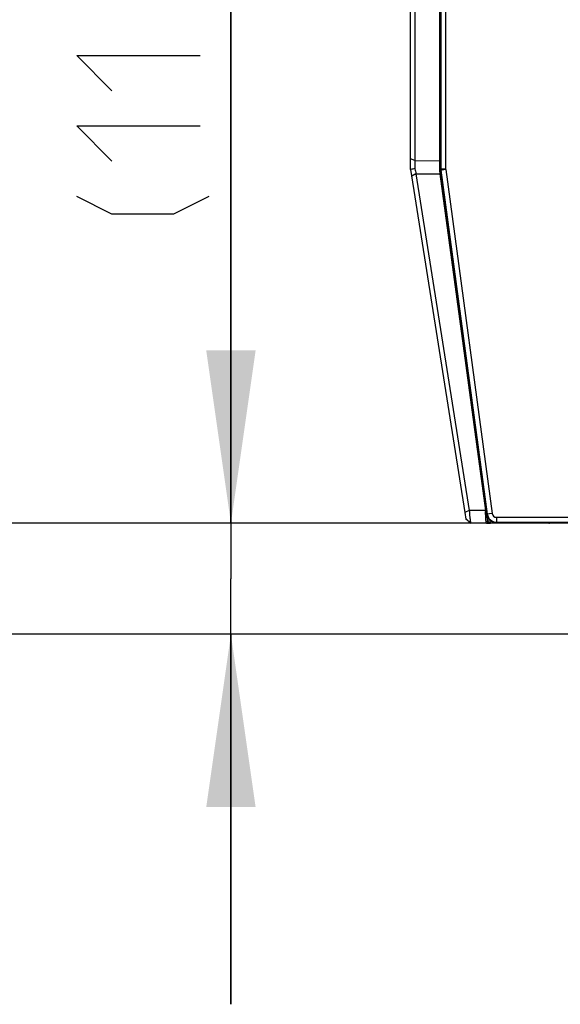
# Model space of a CAD drawing. Header units: millimetres. Extents: x 0 to 420, y 0 to 297.
# Tile 5 of 136: x 69 to 80, y 167 to 187. Entities that reach past the tile are written whole.
import ezdxf

# ---------------------------------------------------------------- set-up
doc = ezdxf.new("R2010")
doc.units = ezdxf.units.MM
doc.header["$LTSCALE"] = 23.1
doc.layers.get('0').update_dxf_attribs({"linetype": 'CONTINUOUS'})
doc.layers.add('DIM_PILOTEES', color=7, linetype='CONTINUOUS')
doc.styles.get("Standard").update_dxf_attribs({"font": 'txt', "width": 0.7})
doc.dimstyles.new('DIMSTYLE_1', dxfattribs={"dimtxt": 2.5, "dimasz": 3.5, "dimexe": 2, "dimexo": 0, "dimtad": 1, "dimlfac": 5, "dimdsep": 46, "dimtxsty": 'Standard', "dimblk": '_FILLED', "dimblk1": '_FILLED', "dimblk2": '_FILLED', "dimcen": 0.09, "dimazin": 2, "dimtp": 0.5, "dimtm": 0.5, "dimtfac": 1, "dimtofl": 0, "dimtmove": 0, "dimatfit": 3, "dimldrblk": '_FILLED', "dimfxl": 0, "dimtolj": 1, "dimarcsym": 0})
doc.dimstyles.new('DIMSTYLE_2', dxfattribs={"dimtxt": 2.5, "dimasz": 3.5, "dimexe": 2, "dimexo": 0, "dimtad": 1, "dimdec": 0, "dimlfac": 5, "dimdsep": 46, "dimtxsty": 'Standard', "dimblk": '_FILLED', "dimblk1": '_FILLED', "dimblk2": '_FILLED', "dimcen": 0.09, "dimazin": 2, "dimtp": 0.5, "dimtm": 0.5, "dimtfac": 1, "dimtdec": 0, "dimtofl": 0, "dimtmove": 0, "dimatfit": 3, "dimldrblk": '_FILLED', "dimfxl": 0, "dimtolj": 1, "dimarcsym": 0})
doc.dimstyles.new('DIMSTYLE_4', dxfattribs={"dimtxt": 2.5, "dimasz": 3.5, "dimexe": 2, "dimexo": 0, "dimtad": 1, "dimdec": 1, "dimlfac": 5, "dimdsep": 46, "dimtxsty": 'Standard', "dimblk": '_FILLED', "dimblk1": '_FILLED', "dimblk2": '_FILLED', "dimcen": 0.09, "dimazin": 2, "dimtp": 0.2, "dimtm": 0.2, "dimtfac": 1, "dimtdec": 1, "dimtofl": 0, "dimtmove": 0, "dimatfit": 3, "dimldrblk": '_FILLED', "dimfxl": 0, "dimtolj": 1, "dimarcsym": 0})
doc.dimstyles.new('DIMSTYLE_5', dxfattribs={"dimtxt": 2.5, "dimasz": 3.5, "dimexe": 2, "dimexo": 0, "dimtad": 1, "dimdec": 1, "dimlfac": 5, "dimdsep": 46, "dimtxsty": 'Standard', "dimblk": '_FILLED', "dimblk1": '_FILLED', "dimblk2": '_FILLED', "dimcen": 0.09, "dimazin": 2, "dimtp": 0.5, "dimtm": 0.5, "dimtfac": 1, "dimtdec": 1, "dimtofl": 0, "dimtmove": 0, "dimatfit": 3, "dimldrblk": '_FILLED', "dimfxl": 0, "dimtolj": 1, "dimarcsym": 0})

# ---------------------------------------------------------------- blocks, each defined once
blk = doc.blocks.new('_FILLED')
at = {"color": 0, "linetype": 'ByBlock'}
blk.add_solid([(0, 0), (-1, 0.1429), (-1, -0.1429)], dxfattribs=at)
blk = doc.blocks.new('*D7')
at = {"layer": 'DIM_PILOTEES', "color": 2, "linetype": 'Continuous'}
for p, q in [((73.062, 177.091), (73.062, 191.57)), ((73.062, 191.57), (73.062, 175.966)), ((77.925, 177.091), (71.062, 177.091)), ((73.061, 167.34), (73.062, 175.966)), ((82.764, 174.84), (71.062, 174.84)), ((73.062, 174.84), (73.061, 167.34))]:
    blk.add_line(p, q, dxfattribs=at)
at = {"layer": 'DIM_PILOTEES', "color": 2, "linetype": 'Continuous', "xscale": 3.5, "yscale": 3.5, "zscale": 3.5}
for p, rotation in [((73.062, 177.091), 269.9992714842), ((73.062, 174.84), 89.9983162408)]:
    blk.add_blockref('_FILLED', p, dxfattribs=dict(at, rotation=rotation))
at = {"layer": 'DIM_PILOTEES', "color": 2, "linetype": 'Continuous', "insert": (69.937, 183.356), "char_height": 2.5, "width": 12.32143, "attachment_point": 1, "rotation": 90, "line_spacing_factor": 0.9}
blk.add_mtext('{\\ftxt;\\W0.0001;\\H0.0001;\\~}{\\ftxt;\\W0.4285714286;\\H2.5; }{\\ftxt;\\W0.0001;\\H0.0001;\\~}{\\ftxt;\\W0.0001;\\H0.0001;\\~}{\\ftxt;\\W2.4285714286;\\H2.5; }{\\ftxt;\\W0.0001;\\H0.0001;\\~}{\\ftxt;\\W0.0001;\\H0.0001;\\~}{\\ftxt;\\W0.4285714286;\\H2.5; }{\\ftxt;\\W0.0001;\\H0.0001;\\~}', dxfattribs=at)
blk = doc.blocks.new('*D8')
at = {"layer": 'DIM_PILOTEES', "color": 2, "linetype": 'Continuous'}
for p, q in [((76.804, 241.294), (65.033, 241.294)), ((67.033, 241.294), (67.032, 209.193)), ((67.031, 177.092), (67.032, 209.193)), ((77.925, 177.091), (65.031, 177.092))]:
    blk.add_line(p, q, dxfattribs=at)
at = {"layer": 'DIM_PILOTEES', "color": 2, "linetype": 'Continuous', "xscale": 3.5, "yscale": 3.5, "zscale": 3.5}
for p, rotation in [((67.033, 241.294), 89.9983162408), ((67.031, 177.092), 269.9983162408)]:
    blk.add_blockref('_FILLED', p, dxfattribs=dict(at, rotation=rotation))
at = {"layer": 'DIM_PILOTEES', "color": 2, "linetype": 'Continuous', "insert": (63.907, 209.193), "char_height": 2.5, "width": 7.76786, "attachment_point": 2, "rotation": 90, "line_spacing_factor": 0.9}
blk.add_mtext('{\\ftxt;\\W0.0001;\\H0.0001;\\~}{\\ftxt;\\W2.0714285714;\\H2.5; }{\\ftxt;\\W0.0001;\\H0.0001;\\~}', dxfattribs=at)
blk = doc.blocks.new('*D9')
at = {"layer": 'DIM_PILOTEES', "color": 2, "linetype": 'Continuous'}
for p, q in [((80.053, 245.54), (59.668, 245.541)), ((61.668, 245.541), (61.667, 211.316)), ((61.666, 177.092), (61.667, 211.316)), ((77.925, 177.091), (59.666, 177.092))]:
    blk.add_line(p, q, dxfattribs=at)
at = {"layer": 'DIM_PILOTEES', "color": 2, "linetype": 'Continuous', "xscale": 3.5, "yscale": 3.5, "zscale": 3.5}
for p, rotation in [((61.668, 245.541), 89.9983162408), ((61.666, 177.092), 269.9983162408)]:
    blk.add_blockref('_FILLED', p, dxfattribs=dict(at, rotation=rotation))
at = {"layer": 'DIM_PILOTEES', "color": 2, "linetype": 'Continuous', "insert": (58.542, 211.316), "char_height": 2.5, "width": 13.66071, "attachment_point": 2, "rotation": 90, "line_spacing_factor": 0.9}
blk.add_mtext('{\\ftxt;\\W0.0001;\\H0.0001;\\~}{\\ftxt;\\W3.6428571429;\\H2.5; }{\\ftxt;\\W0.0001;\\H0.0001;\\~}', dxfattribs=at)
blk = doc.blocks.new('*D10')
at = {"layer": 'DIM_PILOTEES', "color": 2, "linetype": 'Continuous'}
for p, q in [((80.053, 245.54), (54.39, 245.54)), ((56.39, 245.54), (56.39, 210.19)), ((56.39, 174.84), (56.39, 210.19)), ((82.198, 174.84), (54.39, 174.84))]:
    blk.add_line(p, q, dxfattribs=at)
at = {"layer": 'DIM_PILOTEES', "color": 2, "linetype": 'Continuous', "xscale": 3.5, "yscale": 3.5, "zscale": 3.5}
for p, rotation in [((56.39, 245.54), 90), ((56.39, 174.84), 270)]:
    blk.add_blockref('_FILLED', p, dxfattribs=dict(at, rotation=rotation))
at = {"layer": 'DIM_PILOTEES', "color": 2, "linetype": 'Continuous', "insert": (53.265, 210.19), "char_height": 2.5, "width": 12.85714, "attachment_point": 2, "rotation": 90, "line_spacing_factor": 0.9}
blk.add_mtext('{\\ftxt;\\W0.0001;\\H0.0001;\\~}{\\ftxt;\\W3.4285714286;\\H2.5; }{\\ftxt;\\W0.0001;\\H0.0001;\\~}', dxfattribs=at)

msp = doc.modelspace()

# ---------------------------------------------------------------- linework, layer by layer
at = {"color": 7, "linetype": 'Continuous'}
for p, q in [((76.7038, 184.2603), (76.7038, 241.1939)), ((77.3038, 184.2681), (77.3038, 196.1592)), ((77.3135, 195.3333), (77.3135, 184.2681)), ((77.4134, 195.3333), (77.4134, 184.2681)), ((76.7917, 193.8124), (76.7917, 184.4391)), ((77.2863, 193.7645), (77.2863, 184.4364)), ((76.7917, 184.4391), (76.7038, 184.4763)), ((76.7917, 184.4391), (77.2863, 184.4364)), ((77.2863, 184.4364), (77.2864, 184.3695)), ((76.7038, 184.2603), (77.8053, 177.3052)), ((77.2864, 184.3695), (77.2864, 184.3523)), ((77.2864, 184.3523), (77.2864, 184.2808)), ((77.2864, 184.2808), (77.2864, 184.2622)), ((77.2864, 184.2622), (77.2904, 184.2309)), ((77.2904, 184.2309), (77.2963, 184.1844)), ((77.2963, 184.1844), (77.2982, 184.1691)), ((77.4134, 184.2681), (77.3038, 184.2681)), ((77.4143, 184.256), (77.3056, 184.2413)), ((78.2478, 177.2733), (77.3056, 184.2413)), ((77.3152, 184.2426), (78.2573, 177.2746)), ((77.4143, 184.256), (78.3564, 177.288)), ((76.8116, 184.1717), (76.725, 184.1265)), ((76.8116, 184.1717), (77.8919, 177.3504)), ((76.8116, 184.1717), (77.2982, 184.1691)), ((77.2982, 184.1691), (78.2187, 177.3504)), ((78.2355, 177.3617), (78.0053, 179.0666)), ((77.8919, 177.3504), (77.8053, 177.3052)), ((77.8053, 177.3052), (77.8259, 177.1756)), ((78.2187, 177.3504), (77.8919, 177.3504)), ((78.2613, 177.1706), (78.2355, 177.3617)), ((78.3564, 177.288), (78.2478, 177.2733)), ((78.446, 177.2097), (78.446, 177.1001)), ((78.446, 177.2097), (103.4821, 177.2097)), ((77.9246, 177.0913), (77.8259, 177.1756)), ((77.8329, 177.1696), (77.8854, 177.1247)), ((77.8854, 177.1247), (77.9239, 177.0916)), ((77.9239, 177.0916), (77.9246, 177.0913)), ((78.3103, 177.0912), (77.9246, 177.0913)), ((78.2431, 177.0916), (78.248, 177.0916)), ((78.2625, 177.1612), (78.2613, 177.1706)), ((78.2652, 177.1415), (78.2625, 177.1612)), ((78.2652, 177.1432), (78.2652, 177.1415)), ((78.2953, 177.0912), (78.2961, 177.0912)), ((78.2961, 177.0912), (78.2958, 177.0913)), ((78.2971, 177.0912), (78.2972, 177.0912)), ((78.2984, 177.0912), (78.2982, 177.0913)), ((78.3247, 177.0895), (78.3185, 177.1462)), ((79.5038, 177.0895), (78.3247, 177.0895)), ((78.446, 177.1097), (103.4821, 177.1097)), ((78.446, 177.1001), (164.279, 177.1001)), ((79.5038, 177.0895), (79.5038, 177.1001))]:
    msp.add_line(p, q, dxfattribs=at)
for points in [[(78.248, 177.0916), (78.2675, 177.0912), (78.2758, 177.0911), (78.283, 177.0911), (78.2886, 177.0912), (78.2923, 177.0912), (78.2946, 177.0913), (78.2953, 177.0912)], [(78.2545, 177.1291), (78.2559, 177.1264), (78.2574, 177.1234), (78.2593, 177.1201), (78.2613, 177.1167), (78.2634, 177.1136), (78.2655, 177.1107), (78.2677, 177.1079), (78.27, 177.1053), (78.2723, 177.1029), (78.2747, 177.1007), (78.2771, 177.0987), (78.2796, 177.0969), (78.2821, 177.0954), (78.2847, 177.094), (78.2873, 177.093), (78.29, 177.0921), (78.2928, 177.0916), (78.2955, 177.0913)]]:
    msp.add_lwpolyline(points, dxfattribs=at)
for centre, radius, start, end in [((88.6337, 184.3064), 11.8428, 179.35807, 180.16312), ((89.5344, 186.8279), 12.9971, 191.33843, 191.79256), ((77.5038, 184.2681), 0.2, 180, 187.7), ((77.5038, 184.2681), 0.1904, 180, 187.7), ((77.5038, 184.2681), 0.0904, 180, 187.7), ((79.7231, 177.2907), 1.5055, 179.47161, 181.24448), ((79.6585, 177.2923), 1.4409, 177.68739, 179.5104), ((79.5539, 177.2868), 1.3362, 181.23325, 183.15619), ((78.9436, 177.3684), 0.7144, 191.76749, 193.17314), ((78.446, 177.3001), 0.2, 187.7, 270), ((78.8314, 177.3417), 0.5991, 193.13573, 196.20491), ((78.446, 177.3001), 0.1904, 187.7, 270), ((78.446, 177.3001), 0.0904, 187.7, 270), ((78.7832, 177.3282), 0.549, 196.25167, 197.67923), ((78.3247, 177.1588), 0.06, 187.68845, 256.28141), ((78.3247, 177.1512), 0.06, 187.68845, 224.76835), ((78.3247, 177.1495), 0.06, 187.68845, 270), ((78.3247, 177.1569), 0.06, 215.08412, 226.20492), ((79.5038, 177.1295), 0.04, 270, 312.45332)]:
    msp.add_arc(centre, radius, start, end, dxfattribs=at)
for points, knots in [([(77.2863, 184.4364), (77.2904, 184.4362), (77.2945, 184.4361), (77.3029, 184.4331), (77.3002, 184.4308), (77.2992, 184.4303)], [0, 0, 0, 0, 0.644914, 0.8268963, 1, 1, 1, 1]), ([(76.791, 184.2726), (76.7764, 184.271), (76.7466, 184.2721), (76.7185, 184.2613), (76.7038, 184.2603)], [0, 0, 0, 0, 0.5004598, 1, 1, 1, 1]), ([(77.2982, 184.1691), (77.3024, 184.1698), (77.3062, 184.1705), (77.3151, 184.174), (77.312, 184.1757), (77.311, 184.1759)], [0, 0, 0, 0, 0.6600829, 0.8404997, 1, 1, 1, 1]), ([(77.8919, 177.3504), (77.8947, 177.3045), (77.8995, 177.245), (77.9063, 177.1858), (77.908, 177.1723)], [0, 0, 0, 0, 0.7723405, 1, 1, 1, 1]), ([(78.2221, 177.343), (78.2217, 177.3443), (78.2207, 177.3468), (78.2194, 177.3493), (78.2187, 177.3504)], [0, 0, 0, 0, 0.4994804, 1, 1, 1, 1]), ([(78.2197, 177.2132), (78.2211, 177.1883), (78.2251, 177.1496), (78.2306, 177.1095), (78.2373, 177.0968)], [0, 0, 0, 0, 0.6346158, 1, 1, 1, 1]), ([(77.9127, 177.1383), (77.9134, 177.1337), (77.9158, 177.1197), (77.9181, 177.1057), (77.9212, 177.0968)], [0, 0, 0, 0, 0.3327759, 1, 1, 1, 1]), ([(77.9212, 177.0968), (77.9216, 177.0956), (77.9223, 177.0938), (77.9233, 177.0921), (77.9239, 177.0916)], [0, 0, 0, 0, 0.6215806, 1, 1, 1, 1]), ([(78.2373, 177.0968), (78.2381, 177.0953), (78.2394, 177.0929), (78.242, 177.0913), (78.2431, 177.0913)], [0, 0, 0, 0, 0.6101888, 1, 1, 1, 1])]:
    msp.add_open_spline(points, degree=3, knots=knots, dxfattribs=at)
for points in [[(78.2442, 177.2227), (78.2359, 177.2626), (78.2354, 177.3044), (78.2221, 177.343)], [(77.908, 177.1723), (77.9094, 177.161), (77.9109, 177.1496), (77.9127, 177.1383)], [(78.2652, 177.1432), (78.2644, 177.1495), (78.262, 177.1554), (78.2601, 177.1614)]]:
    msp.add_open_spline(points, degree=3, dxfattribs=at)
at = {"layer": 'DIM_PILOTEES', "color": 2, "linetype": 'Continuous'}
for points in [[(70.6511, 185.856), (69.9368, 186.5703), (72.4368, 186.5703)], [(70.6511, 184.4275), (69.9368, 185.1418), (72.4368, 185.1418)], [(72.6154, 183.7132), (71.9011, 183.356), (70.6511, 183.356), (69.9368, 183.7132)]]:
    msp.add_lwpolyline(points, dxfattribs=at)

# ---------------------------------------------------------------- dimensions: what is measured, and where the dimension line sits
for base, p1, p2, angle, text, dimstyle, picture, middle in [((56.3904, 174.8401), (80.0527, 245.5401), (82.1977, 174.8401), 270, '{\\ftxt;\\W0.0001;\\H0.0001;\\~}{\\ftxt;\\W3.4285714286;\\H2.5; }{\\ftxt;\\W0.0001;\\H0.0001;\\~}', 'DIMSTYLE_1', '*D10', (56.3904, 209.833)), ((61.6681, 245.5407), (77.9246, 177.0913), (80.0527, 245.5401), 89.99832, '{\\ftxt;\\W0.0001;\\H0.0001;\\~}{\\ftxt;\\W3.6428571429;\\H2.5; }{\\ftxt;\\W0.0001;\\H0.0001;\\~}', 'DIMSTYLE_5', '*D9', (61.667, 210.959)), ((67.0332, 241.2943), (77.9246, 177.0913), (76.804, 241.294), 89.99832, '{\\ftxt;\\W0.0001;\\H0.0001;\\~}{\\ftxt;\\W2.0714285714;\\H2.5; }{\\ftxt;\\W0.0001;\\H0.0001;\\~}', 'DIMSTYLE_2', '*D8', (67.0323, 208.8358)), ((73.0615, 174.8404), (77.9246, 177.0913), (82.7639, 174.8401), 269.99832, '{\\ftxt;\\W0.0001;\\H0.0001;\\~}{\\ftxt;\\W0.4285714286;\\H2.5; }{\\ftxt;\\W0.0001;\\H0.0001;\\~}{\\ftxt;\\W0.0001;\\H0.0001;\\~}{\\ftxt;\\W2.4285714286;\\H2.5; }{\\ftxt;\\W0.0001;\\H0.0001;\\~}{\\ftxt;\\W0.0001;\\H0.0001;\\~}{\\ftxt;\\W0.4285714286;\\H2.5; }{\\ftxt;\\W0.0001;\\H0.0001;\\~}', 'DIMSTYLE_4', '*D7', (73.0618, 190.4989))]:
    dim = msp.add_linear_dim(base=base, p1=p1, p2=p2, angle=angle, text=text, dimstyle=dimstyle, dxfattribs=at)
    dim.commit()
    dim.dimension.update_dxf_attribs({"geometry": picture, "text_midpoint": middle, "dimtype": 160})

doc.saveas('drawing.dxf')
